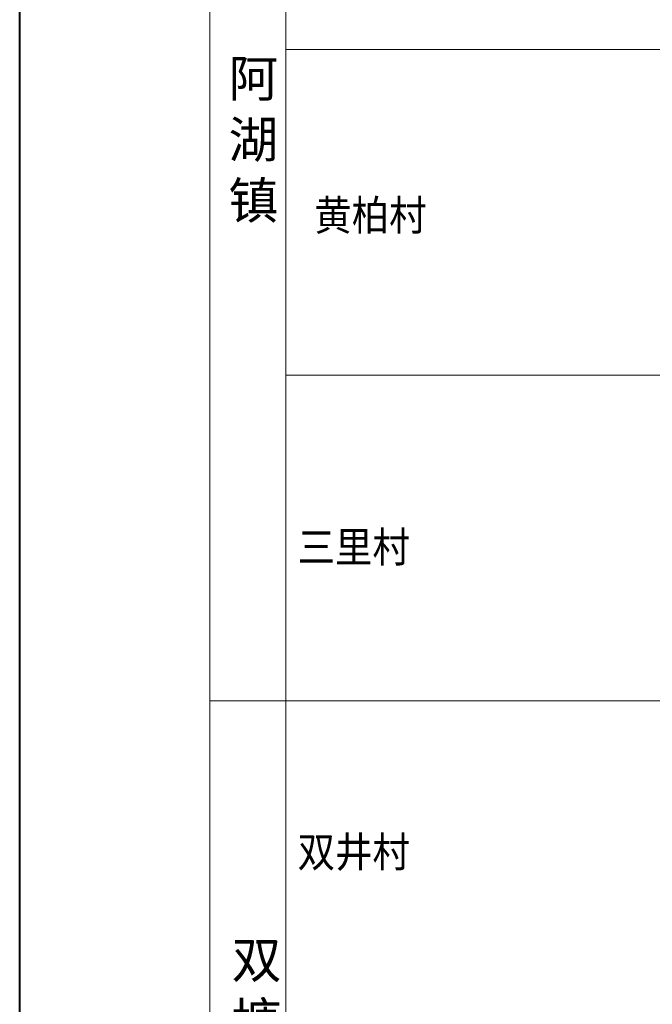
# Model space of a CAD drawing. Extents: x 36231 to 595326, y 3059 to 3871788.
# Tile 115 of 142: x 583315 to 584145, y 3866909 to 3868200. Entities that reach past the tile are written whole.
import ezdxf

# ---------------------------------------------------------------- set-up
doc = ezdxf.new("R2010")
doc.units = 0
for name, color, linetype, lineweight in [('0.13填充', 8, 'CONTINUOUS', 9), ('0.13文字', 3, 'CONTINUOUS', 13), ('文字', 7, 'CONTINUOUS', 15)]:
    doc.layers.add(name, color=color, linetype=linetype, lineweight=lineweight)
doc.styles.add('-仿宋_GB2312', font='仿宋_GB2312_0.ttf')

msp = doc.modelspace()

# ---------------------------------------------------------------- linework, layer by layer
at = {"layer": '0.13填充', "color": 3, "lineweight": 40}
msp.add_line((583314.72, 3861833.66), (583314.72, 3871380.08), dxfattribs=at)
at = {"layer": '0.13文字', "lineweight": 13}
for p, q in [((583564.28, 3867306.78), (583564.28, 3871152.48)), ((583664.28, 3867306.78), (583664.28, 3871152.48)), ((590756.67, 3868161.38), (583664.28, 3868161.38)), ((590756.67, 3867734.08), (583664.28, 3867734.08)), ((590756.67, 3867306.78), (583564.28, 3867306.78)), ((590756.67, 3867306.78), (583564.28, 3867306.78)), ((583564.28, 3861833.66), (583564.28, 3867306.78)), ((583664.28, 3862228.91), (583664.28, 3867306.78))]:
    msp.add_line(p, q, dxfattribs=at)

# ---------------------------------------------------------------- texts
at = {"layer": '文字', "color": 7, "lineweight": 13, "style": '-仿宋_GB2312', "width": 0.9}
for s, p in [('黄柏村', (583701.52, 3867923.75)), ('三里村', (583679.66, 3867488.45)), ('双井村', (583679.66, 3867088.5))]:
    msp.add_text(s, height=40, dxfattribs=at).set_placement(p)
at = {"layer": '文字', "color": 7, "lineweight": 13, "char_height": 40, "width": 37.5388, "attachment_point": 1, "style": '-仿宋_GB2312'}
for s, insert in [('{\\H1.2x;阿湖镇}', (583588.87, 3868147.13)), ('{\\H1.2x;双塘镇}', (583593.06, 3866990.87))]:
    msp.add_mtext(s, dxfattribs=dict(at, insert=insert))

doc.saveas('drawing.dxf')
